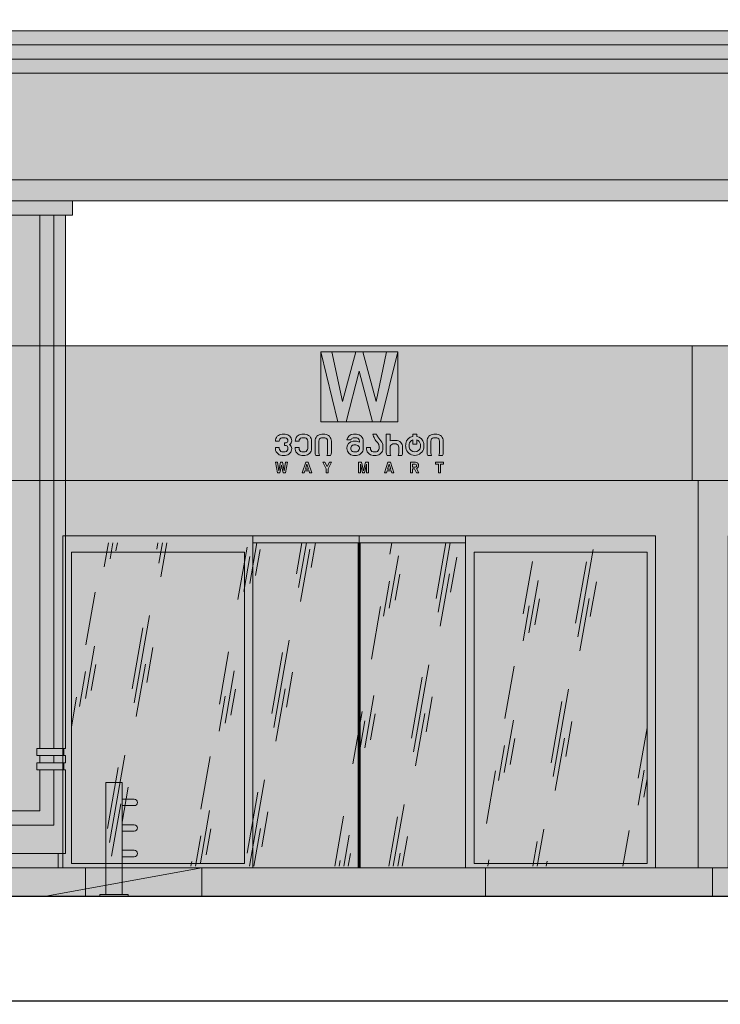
# Model space of a CAD drawing. Header units: feet. Extents: x 1537802 to 2072561, y 4461723 to 4732600.
# Tile 109 of 113: x 1972209 to 1977151, y 4633071 to 4640012. Entities that reach past the tile are written whole.
import ezdxf

# ---------------------------------------------------------------- set-up
doc = ezdxf.new("R2010")
doc.units = ezdxf.units.FT
doc.header["$MEASUREMENT"] = 0
doc.header["$PDMODE"] = 98
doc.header["$PDSIZE"] = 0.3
doc.layers.add('ZOMEBI', color=20, linetype='Continuous')
doc.dimstyles.new('ZO M100 Ark', dxfattribs={"dimscale": 8, "dimtxt": 8, "dimasz": 3, "dimexe": 0.5, "dimexo": 0, "dimgap": 2, "dimtad": 1, "dimtoh": 1, "dimdec": 0, "dimlfac": 10, "dimzin": 9, "dimtxsty": 'Standard', "dimblk": 'OBLIQUE', "dimcen": 2.5085, "dimdle": 0.5, "dimclrd": 20, "dimclre": 20, "dimclrt": 20, "dimadec": 0, "dimazin": 0, "dimtfac": 1, "dimtdec": 0, "dimtofl": 0, "dimtmove": 0, "dimatfit": 3, "dimfxl": 1, "dimarcsym": 0})

# ---------------------------------------------------------------- blocks, each defined once
blk = doc.blocks.new('ewrewrwerwrwerw')
at = {"lineweight": 30, "true_color": 0xfafafa}
h = blk.add_hatch(color=7, dxfattribs=at)
h.paths.add_polyline_path([(-643.7, 5900), (26710, 5900), (26710, 5150), (26610, 5150), (26610, 5800), (-643.7, 5800)], flags=17)
edge = h.paths.add_edge_path()
edge.add_line((-643.7, 6000), (27110, 6000))
edge.add_line((27110, 6000), (27210, 6000))
edge.add_line((27210, 6000), (27210, 6050))
edge.add_arc((27160, 6050), 50, 0, 90)
edge.add_line((27160, 6100), (-643.7, 6100))
edge.add_line((-643.7, 6100), (-643.7, 6000))
edge = h.paths.add_edge_path()
edge.add_line((27110, 6000), (-643.7, 6000))
edge.add_line((-643.7, 6000), (-643.7, 5050))
edge.add_line((-643.7, 5050), (27110, 5050))
edge.add_arc((29086.6, 5525), 2032.9, 166.48732, 193.51268, ccw=False)
h.paths.add_polyline_path([(-2263.7, 6178), (-643.7, 6178), (-643.7, 5050), (-2263.7, 5050)])
edge = h.paths.add_edge_path()
edge.add_arc((-2850.1, 6050), 50, 90, 143.69131, ccw=False)
edge.add_line((-2850.1, 6100), (-2518, 6100))
edge.add_line((-2518, 6100), (-2518, 6178))
edge.add_line((-2518, 6178), (-2740.8, 6178))
edge.add_arc((-2740.1, 6013.9), 164.1, 90.26145, 156.39695)
edge = h.paths.add_edge_path()
edge.add_line((-2900.1, 6000), (-2900.1, 5049.5))
edge.add_line((-2900.1, 5049.5), (-2800.1, 5049.5))
edge.add_arc((-4778.6, 5524.8), 2034.8, 346.49372, 373.50628)
edge.add_line((-2800.1, 6000), (-2900.1, 6000))
edge = h.paths.add_edge_path()
edge.add_line((-2263.7, 5050), (-2263.7, 6000))
edge.add_line((-2263.7, 6000), (-2800, 6000))
edge.add_arc((-4776.6, 5525), 2032.9, -13.51268, 13.51268, ccw=False)
edge.add_line((-2800, 5050), (-2263.7, 5050))
edge = h.paths.add_edge_path()
edge.add_line((-2263.7, 6000), (-2263.7, 6100))
edge.add_line((-2263.7, 6100), (-2850, 6100))
edge.add_arc((-2850, 6050), 50, 90, 180)
edge.add_line((-2900, 6050), (-2900, 6000))
edge.add_line((-2900, 6000), (-2263.7, 6000))
edge = h.paths.add_edge_path()
edge.add_arc((27160.1, 6050), 50, 36.30869, 90)
edge.add_line((27160.1, 6100), (26828, 6100))
edge.add_line((26828, 6100), (26828, 6178))
edge.add_line((26828, 6178), (27050.8, 6178))
edge.add_arc((27050.1, 6013.9), 164.1, 23.60305, 89.73855, ccw=False)
edge = h.paths.add_edge_path()
edge.add_line((27210.1, 6000), (27210.1, 5049.5))
edge.add_line((27210.1, 5049.5), (27110.1, 5049.5))
edge.add_arc((29088.6, 5524.8), 2034.8, 166.49372, 193.50628, ccw=False)
edge.add_line((27110.1, 6000), (27210.1, 6000))
at = {"lineweight": 30}
blk.add_hatch(color=253, dxfattribs=at).paths.add_polyline_path([(-643.7, 5900), (26710, 5900), (26710, 5150), (26610, 5150), (26610, 5800), (-643.7, 5800)])
h = blk.add_hatch(color=252)
h.dxf.hatch_style = 1
edge = h.paths.add_edge_path()
edge.add_line((27260, 5050), (-2950, 5050))
edge.add_line((-2950, 5050), (-2950, 5000))
edge.add_arc((-2850, 5000), 100, 180, 270)
edge.add_line((-2850, 4900), (27160, 4900))
edge.add_arc((27160, 5000), 100, 270, 360)
edge.add_line((27260, 5000), (27260, 5050))
h = blk.add_hatch(color=256)
h.dxf.hatch_style = 1
h.paths.add_polyline_path([(7607.1, 4800), (8407.1, 4800), (8407.1, 4900), (7607.1, 4900)])
h.paths.add_polyline_path([(8176.1, 4800), (8276.1, 4800), (8276.1, 1040), (8176.1, 1040)])
h.paths.add_polyline_path([(7657.1, 600), (8176.1, 600), (8176.1, 890), (8276.1, 890), (8276.1, 500), (7657.1, 500)])
h.paths.add_polyline_path([(8176.1, 940), (8276.1, 940), (8276.1, 990), (8176.1, 990)])
at = {"lineweight": 0, "true_color": 0xf7f7f7}
h = blk.add_hatch(color=7, dxfattribs=at)
h.dxf.hatch_style = 1
h.paths.add_polyline_path([(7657.1, 500), (8276.1, 500), (8276.1, 890), (8357.1, 890), (8357.1, 300), (7657.1, 300)])
h.paths.add_polyline_path([(8276.1, 1040), (8357.1, 1040), (8357.1, 4800), (8276.1, 4800)])
h.paths.add_polyline_path([(7657.1, 4800), (8176.1, 4800), (8176.1, 1040), (8157.1, 1040), (8157.1, 990), (8176.1, 990), (8176.1, 940), (8157.1, 940), (8157.1, 890), (8176.1, 890), (8176.1, 600), (7657.1, 600)])
h.paths.add_polyline_path([(8276.1, 940), (8357.1, 940), (8357.1, 990), (8276.1, 990)])
h = blk.add_hatch(color=1)
h.dxf.hatch_style = 1
h.paths.add_polyline_path([(8157.1, 1040), (8347.1, 1040), (8347.1, 990), (8157.1, 990)])
h.paths.add_polyline_path([(8157.1, 940), (8347.1, 940), (8347.1, 890), (8157.1, 890)])
at = {"linetype": 'ByBlock', "lineweight": 40, "ltscale": 0.5}
h = blk.add_hatch(color=252, dxfattribs=at)
h.dxf.hatch_style = 1
h.paths.add_polyline_path([(7707.1, 300), (8307.1, 300), (8307.1, 200), (7707.1, 200)])
h = blk.add_hatch(color=254, dxfattribs=at)
h.dxf.hatch_style = 1
h.paths.add_polyline_path([(4900, 200), (8500, 200), (8500, 0), (4900, 0)])
at = {"lineweight": 13, "ltscale": 0.5}
for points in [[(-643.7, 6000), (27110, 6000), (27210, 6000), (27210, 6050, 0.414214), (27160, 6100), (-643.7, 6100)], [(27110, 6000), (-643.7, 6000), (-643.7, 5050), (27110, 5050, -0.11847)], [(27260, 5050), (-2950, 5050), (-2950, 5000, 0.414214), (-2850, 4900), (27160, 4900, 0.414214), (27260, 5000)]]:
    blk.add_lwpolyline(points, format="xyb", close=True, dxfattribs=at)
blk.add_lwpolyline([(-643.7, 5900), (26710, 5900), (26710, 5150), (26610, 5150), (26610, 5800), (-643.7, 5800)], close=True, dxfattribs=at)
at = {"linetype": 'ByBlock', "lineweight": 9, "ltscale": 0.5}
for points in [[(7607.1, 4800), (8407.1, 4800), (8407.1, 4900), (7607.1, 4900)], [(7657.1, 4800), (8176.1, 4800), (8176.1, 1040), (8157.1, 1040), (8157.1, 990), (8176.1, 990), (8176.1, 940), (8157.1, 940), (8157.1, 890), (8176.1, 890), (8176.1, 600), (7657.1, 600)], [(8176.1, 4800), (8276.1, 4800), (8276.1, 1040), (8176.1, 1040)], [(8276.1, 1040), (8357.1, 1040), (8357.1, 4800), (8276.1, 4800)], [(8157.1, 1040), (8347.1, 1040), (8347.1, 990), (8157.1, 990)], [(8176.1, 940), (8276.1, 940), (8276.1, 990), (8176.1, 990)], [(8276.1, 940), (8357.1, 940), (8357.1, 990), (8276.1, 990)], [(8157.1, 940), (8347.1, 940), (8347.1, 890), (8157.1, 890)], [(7657.1, 500), (8276.1, 500), (8276.1, 890), (8357.1, 890), (8357.1, 300), (7657.1, 300)], [(7657.1, 600), (8176.1, 600), (8176.1, 890), (8276.1, 890), (8276.1, 500), (7657.1, 500)], [(7707.1, 300), (8307.1, 300), (8307.1, 200), (7707.1, 200)], [(4900, 200), (8500, 200), (8500, 0), (4900, 0)]]:
    blk.add_lwpolyline(points, close=True, dxfattribs=at)
blk = doc.blocks.new('_Dot')
at = {"color": 0, "linetype": 'ByBlock', "lineweight": -2}
blk.add_line((-0.5, 0), (-1, 0), dxfattribs=at)
at = {"color": 0, "linetype": 'ByBlock', "lineweight": 40, "const_width": 0.5}
blk.add_lwpolyline([(-0.25, 0, 1), (0.25, 0, 1)], format="xyb", close=True, dxfattribs=at)
blk = doc.blocks.new('*D5854')
at = {"layer": 'Defpoints', "color": 0, "lineweight": 30, "transparency": 16777216}
for p in [(1964174.4, 4633432), (2009841.6, 4633432), (2009841.6, 4633095.2)]:
    blk.add_point(p, dxfattribs=at)
at = {"layer": 'ZOMEBI', "color": 5, "lineweight": -2, "transparency": 16777216}
for p, q in [((1964174.4, 4633432), (1964174.4, 4633075.2)), ((2009841.6, 4633432), (2009841.6, 4633075.2)), ((1964222.4, 4633095.2), (2009793.6, 4633095.2))]:
    blk.add_line(p, q, dxfattribs=at)
at = {"layer": 'ZOMEBI', "color": 5, "lineweight": -2, "transparency": 16777216, "xscale": 48, "yscale": 48, "zscale": 48, "rotation": 180}
blk.add_blockref('_Dot', (1964174.4, 4633095.2), dxfattribs=at)
at = {"layer": 'ZOMEBI', "color": 5, "lineweight": -2, "transparency": 16777216, "xscale": 48, "yscale": 48, "zscale": 48}
blk.add_blockref('_Dot', (2009841.6, 4633095.2), dxfattribs=at)
at = {"layer": 'ZOMEBI', "color": 5, "lineweight": 5, "transparency": 16777216, "insert": (1987008, 4633196.5), "char_height": 160, "attachment_point": 5}
blk.add_mtext('45667', dxfattribs=at)
blk = doc.blocks.new('A$C339570DD')
at = {"linetype": 'Continuous', "lineweight": 50}
h = blk.add_hatch(color=255, dxfattribs=at)
h.dxf.hatch_style = 1
h.paths.add_polyline_path([(-348.5, 530), (-410.1, 530), (-522.8, 109.1), (-612.5, 530), (-706.3, 530), (-561.4, -64.3), (-491, -64.3), (-379.3, 367.1), (-267.6, -64.3), (-197.2, -64.3), (-52.3, 530), (-146.2, 530), (-235.8, 109.1)])
at = {"linetype": 'Continuous', "lineweight": 50, "true_color": 0xdc0445}
h = blk.add_hatch(color=242, dxfattribs=at)
h.dxf.hatch_style = 1
h.paths.add_polyline_path([(-146.2, 530), (-348.5, 530), (-235.8, 109.1)])
h.paths.add_polyline_path([(-410.1, 530), (-612.5, 530), (-522.8, 109.1)])
h.paths.add_polyline_path([(-706.3, 530), (-706.3, -64.3), (-561.4, -64.3)])
h.paths.add_polyline_path([(-379.3, 367.1), (-491, -64.3), (-267.6, -64.3)])
h.paths.add_polyline_path([(-52.3, 530), (-197.2, -64.3), (-52.3, -64.3)])
at = {"linetype": 'Continuous', "lineweight": 50}
h = blk.add_hatch(color=256, dxfattribs=at)
h.dxf.hatch_style = 1
h.paths.add_polyline_path([(-991.3, -409.9), (-1007.8, -409.9), (-1020.3, -483.2), (-1034.6, -409.9), (-1050, -409.9), (-1064.3, -483.2), (-1076.7, -409.9), (-1093.2, -409.9), (-1075.6, -500), (-1056.1, -500), (-1042.3, -434), (-1028.5, -500), (-1009, -500)])
h.paths.add_polyline_path([(-814.7, -409.9), (-835.6, -409.9), (-865.7, -500), (-847.9, -500), (-842.8, -483.2), (-807.5, -483.2), (-802.4, -500), (-784.7, -500)])
h.paths.add_polyline_path([(-825.2, -425.2), (-812.2, -467.9), (-838.1, -467.9)], flags=16)
h.paths.add_polyline_path([(-615, -409.9), (-633.6, -409.9), (-653.1, -446.7), (-672.6, -409.9), (-691.1, -409.9), (-660.4, -464.7), (-660.4, -500), (-645.7, -500), (-645.7, -464.7)])
h.paths.add_polyline_path([(-299.9, -409.9), (-325.7, -409.9), (-342.6, -483.2), (-359.5, -409.9), (-385.3, -409.9), (-385.3, -500), (-368.5, -500), (-368.5, -425.2), (-350.7, -500), (-334.5, -500), (-316.7, -425.2), (-316.7, -500), (-299.9, -500)])
h.paths.add_polyline_path([(-114.3, -409.9), (-135.2, -409.9), (-165.2, -500), (-147.5, -500), (-142.4, -483.2), (-107.1, -483.2), (-102, -500), (-84.2, -500)])
h.paths.add_polyline_path([(-137.7, -467.9), (-124.7, -425.2), (-111.8, -467.9)], flags=16)
h.paths.add_polyline_path([(107.3, -463.5, 0.27375), (124.1, -446.7, 0.126158), (124.1, -428.5, 0.342471), (100.1, -409.9), (57.2, -409.9), (57.2, -500), (74, -500), (74, -465.2), (90.3, -465.2), (108.3, -500), (127.9, -500)])
h.paths.add_polyline_path([(74, -452.5), (74, -425.2), (96, -425.2, -1), (96, -452.5)], flags=16)
h.paths.add_polyline_path([(338, -409.9), (270.3, -409.9), (270.3, -425.2), (295.3, -425.2), (295.3, -500), (312.9, -500), (312.9, -425.2), (338, -425.2)])
h.paths.add_polyline_path([(-67, -222.9), (-92.3, -222.9, 0.110916), (-116.5, -228.3), (-116.5, -170.8), (-148.9, -170.8), (-148.9, -326.9, 0.134848), (-142.3, -350.8), (-110.9, -350.8, -0.128284), (-116.5, -332.4), (-116.5, -281, -0.361411), (-94, -253.6, -0.059055), (-65.2, -253.6, -0.357548), (-42.7, -280.6), (-42.7, -332.4, -0.128284), (-48.3, -350.8), (-16.9, -350.8, 0.135947), (-10.3, -326.7), (-10.3, -281.8, 0.425909)])
h.paths.add_polyline_path([(253, -201.5, -0.059055), (281.8, -201.5, -0.357548), (304.3, -228.6), (304.3, -332.4, -0.128284), (298.7, -350.8), (330.1, -350.8, 0.135947), (336.7, -326.7), (336.7, -229.7, 0.425909), (280, -170.8), (254.7, -170.8, 0.425868), (198.1, -229.7), (198.1, -326.9, 0.134848), (204.7, -350.8), (236, -350.8, -0.128284), (230.5, -332.4), (230.5, -229, -0.361411)])
h.paths.add_polyline_path([(-346.5, -229.7, 0.425909), (-403.1, -170.8), (-428.4, -170.8, 0.361157), (-484.1, -217.1), (-450.1, -217.1, -0.242364), (-430.1, -201.5, -0.062872), (-401.4, -201.5, -0.361411), (-378.9, -229), (-378.9, -238.4, 0.122325), (-430.6, -230.1, 0.934391), (-428.4, -350.8), (-403.1, -350.8, 0.425868), (-346.5, -291.9)])
h.paths.add_polyline_path([(-378.9, -287.8), (-378.9, -292.6, -0.361407), (-401.4, -320.1, -0.095529), (-430, -320.1, -0.306555), (-452, -298.1, -0.151771), (-449.8, -277.9, -0.221547), (-432.8, -263, -0.144334), (-400, -263, -0.30846)], flags=16)
h.paths.add_polyline_path([(-285, -292.6), (-285.1, -284.4), (-317.5, -284.4, 0.456845), (-260.9, -350.8), (-235.6, -350.8, 0.425868), (-179, -291.9), (-179, -265.3, 0.172425), (-188.5, -238.6, -0.031147), (-220.5, -193.8, -0.02154), (-228.7, -179.2, -0.080248), (-231.4, -170.8), (-263.5, -170.8, 0.056168), (-249.4, -206.9, 0.068007), (-222.1, -245, -0.191501), (-211.3, -272.1), (-211.3, -292.6, -0.361407), (-233.9, -320.1, -0.068793), (-262.5, -320.1, -0.362389)])
h.paths.add_polyline_path([(109.8, -190), (109.8, -170.8), (77.4, -170.8), (77.4, -190, 0.324194), (17.2, -250.2, 0.082287), (17.2, -286.9, 0.367151), (93.6, -350.8, 0.367151), (170.1, -286.9, 0.082287), (170.1, -250.2, 0.324194)])
h.paths.add_polyline_path([(77.4, -219.9), (77.4, -256.7), (109.8, -256.7), (109.8, -219.9, -0.294903), (141.2, -254.9, -0.082214), (141.2, -282, -0.367928), (93.6, -321.5, -0.367928), (46, -282, -0.082214), (46, -254.9, -0.294903)], flags=16)
h.paths.add_polyline_path([(-1011.7, -170.8), (-1037, -170.8, 0.425868), (-1093.6, -229.7), (-1061.3, -229.7, -0.37096), (-1038.7, -201.5, -0.066694), (-1010, -201.5, -0.361411), (-987.5, -229, -0.371103), (-1002.4, -245), (-1017.1, -245), (-1017.1, -267.7), (-1002.1, -267.7, -0.323218), (-987.5, -283), (-987.5, -292.6, -0.361407), (-1010, -320.1, -0.068793), (-1038.6, -320.1, -0.362389), (-1061.1, -292.6), (-1061.3, -284.4), (-1093.6, -284.4, 0.461656), (-1036.1, -350.8), (-1011.7, -350.8, 0.423969), (-954.9, -291.9, 0.261702), (-972.2, -260.8, -0.562323), (-972.2, -258.1, 0.261879), (-955, -227.5, 0.414234)])
h.paths.add_polyline_path([(-843, -170.8), (-868.3, -170.8, 0.425868), (-924.9, -229.7), (-892.5, -229.7, -0.37096), (-870, -201.5, -0.062872), (-841.3, -201.5, -0.357548), (-818.8, -228.6), (-818.8, -292.6, -0.361407), (-841.3, -320.1, -0.068793), (-869.9, -320.1, -0.362389), (-892.4, -292.6), (-892.5, -284.4), (-924.9, -284.4, 0.461656), (-867.4, -350.8), (-843, -350.8, 0.425868), (-786.4, -291.9), (-786.4, -229.7, 0.425909)])
h.paths.add_polyline_path([(-674.1, -170.8), (-699.4, -170.8, 0.425868), (-756, -229.7), (-756, -326.9, 0.134848), (-749.4, -350.8), (-718.1, -350.8, -0.128284), (-723.6, -332.4), (-723.6, -229, -0.361411), (-701.1, -201.5, -0.059055), (-672.3, -201.5, -0.357548), (-649.8, -228.6), (-649.8, -332.4, -0.128284), (-655.4, -350.8), (-624.1, -350.8, 0.135947), (-617.4, -326.7), (-617.4, -229.7, 0.425909)])
at = {"color": 0, "linetype": 'Continuous', "lineweight": 0}
for p, q in [((-706.3, 530), (-561.4, -64.3)), ((-706.3, -64.3), (-706.3, 530)), ((-612.5, 530), (-410.1, 530)), ((-522.8, 109.1), (-612.5, 530)), ((-410.1, 530), (-522.8, 109.1)), ((-348.5, 530), (-146.2, 530)), ((-235.8, 109.1), (-348.5, 530)), ((-146.2, 530), (-235.8, 109.1)), ((-197.2, -64.3), (-52.3, 530)), ((-52.3, 530), (-52.3, -64.3)), ((-491, -64.3), (-379.3, 367.1)), ((-379.3, 367.1), (-267.6, -64.3)), ((-561.4, -64.3), (-706.3, -64.3)), ((-267.6, -64.3), (-491, -64.3)), ((-52.3, -64.3), (-197.2, -64.3)), ((-1093.6, -229.7), (-1061.3, -229.7)), ((-1011.7, -170.8), (-1037, -170.8)), ((-1002.4, -245), (-1017.1, -245)), ((-1017.1, -245), (-1017.1, -267.7)), ((-924.9, -229.7), (-892.5, -229.7)), ((-843, -170.8), (-868.3, -170.8)), ((-818.8, -229), (-818.8, -292.6)), ((-786.4, -291.9), (-786.4, -229.7)), ((-756, -229.7), (-756, -326.9)), ((-723.6, -332.4), (-723.6, -229)), ((-674.1, -170.8), (-699.4, -170.8)), ((-649.8, -229), (-649.8, -332.4)), ((-617.4, -326.9), (-617.4, -229.7)), ((-484.1, -217.1), (-450.1, -217.1)), ((-403.1, -170.8), (-428.4, -170.8)), ((-378.9, -229), (-378.9, -238.4)), ((-346.5, -291.9), (-346.5, -229.7)), ((-231.4, -170.8), (-263.5, -170.8)), ((-116.5, -170.8), (-148.9, -170.8)), ((-148.9, -170.8), (-148.9, -326.9)), ((-116.5, -228.3), (-116.5, -170.8)), ((-66.9, -222.9), (-92.3, -222.9)), ((109.8, -170.8), (77.4, -170.8)), ((77.4, -170.8), (77.4, -190)), ((77.4, -219.9), (77.4, -256.7)), ((109.8, -190), (109.8, -170.8)), ((109.8, -256.7), (109.8, -219.9)), ((198.1, -229.7), (198.1, -326.9)), ((230.5, -332.4), (230.5, -229)), ((280, -170.8), (254.7, -170.8)), ((304.3, -229), (304.3, -332.4)), ((336.7, -326.9), (336.7, -229.7)), ((-1061.3, -284.4), (-1093.6, -284.4)), ((-1061.1, -292.6), (-1061.3, -284.4)), ((-1017.1, -267.7), (-1002.1, -267.7)), ((-987.5, -283), (-987.5, -292.6)), ((-892.5, -284.4), (-924.9, -284.4)), ((-892.4, -292.6), (-892.5, -284.4)), ((-378.9, -287.8), (-378.9, -292.6)), ((-285.1, -284.4), (-317.5, -284.4)), ((-285, -292.6), (-285.1, -284.4)), ((-211.3, -272.1), (-211.3, -292.6)), ((-179, -291.9), (-179, -265.3)), ((-116.5, -332.4), (-116.5, -281)), ((-42.7, -281), (-42.7, -332.4)), ((-10.3, -326.9), (-10.3, -281.8)), ((77.4, -256.7), (109.8, -256.7)), ((-1076.7, -409.9), (-1093.2, -409.9)), ((-1093.2, -409.9), (-1075.6, -500)), ((-1064.3, -483.2), (-1076.7, -409.9)), ((-1050, -409.9), (-1064.3, -483.2)), ((-1034.6, -409.9), (-1050, -409.9)), ((-1037, -350.8), (-1011.7, -350.8)), ((-1020.3, -483.2), (-1034.6, -409.9)), ((-1007.8, -409.9), (-1020.3, -483.2)), ((-1009, -500), (-991.3, -409.9)), ((-991.3, -409.9), (-1007.8, -409.9)), ((-868.3, -350.8), (-843, -350.8)), ((-835.6, -409.9), (-865.7, -500)), ((-814.7, -409.9), (-835.6, -409.9)), ((-784.7, -500), (-814.7, -409.9)), ((-749.4, -350.8), (-718.1, -350.8)), ((-672.6, -409.9), (-691.1, -409.9)), ((-691.1, -409.9), (-660.4, -464.7)), ((-653.1, -446.7), (-672.6, -409.9)), ((-655.4, -350.8), (-624.1, -350.8)), ((-633.6, -409.9), (-653.1, -446.7)), ((-645.7, -464.7), (-615, -409.9)), ((-615, -409.9), (-633.6, -409.9)), ((-428.4, -350.8), (-403.1, -350.8)), ((-359.5, -409.9), (-385.3, -409.9)), ((-385.3, -409.9), (-385.3, -500)), ((-342.6, -483.2), (-359.5, -409.9)), ((-325.7, -409.9), (-342.6, -483.2)), ((-299.9, -409.9), (-325.7, -409.9)), ((-299.9, -500), (-299.9, -409.9)), ((-260.9, -350.8), (-235.6, -350.8)), ((-135.2, -409.9), (-165.2, -500)), ((-142.3, -350.8), (-110.9, -350.8)), ((-114.3, -409.9), (-135.2, -409.9)), ((-84.2, -500), (-114.3, -409.9)), ((-48.3, -350.8), (-16.9, -350.8)), ((57.2, -409.9), (57.2, -500)), ((100.1, -409.9), (57.2, -409.9)), ((204.7, -350.8), (236, -350.8)), ((338, -409.9), (270.3, -409.9)), ((270.3, -409.9), (270.3, -425.2)), ((298.7, -350.8), (330.1, -350.8)), ((338, -425.2), (338, -409.9)), ((-1075.6, -500), (-1056.1, -500)), ((-1056.1, -500), (-1042.3, -434)), ((-1042.3, -434), (-1028.5, -500)), ((-1028.5, -500), (-1009, -500)), ((-865.7, -500), (-847.9, -500)), ((-847.9, -500), (-842.8, -483.2)), ((-842.8, -483.2), (-807.5, -483.2)), ((-838.1, -467.9), (-825.2, -425.2)), ((-812.2, -467.9), (-838.1, -467.9)), ((-825.2, -425.2), (-812.2, -467.9)), ((-807.5, -483.2), (-802.4, -500)), ((-802.4, -500), (-784.7, -500)), ((-660.4, -464.7), (-660.4, -500)), ((-660.4, -500), (-645.7, -500)), ((-645.7, -500), (-645.7, -464.7)), ((-385.3, -500), (-368.5, -500)), ((-368.5, -500), (-368.5, -425.2)), ((-368.5, -425.2), (-350.7, -500)), ((-350.7, -500), (-334.5, -500)), ((-334.5, -500), (-316.7, -425.2)), ((-316.7, -425.2), (-316.7, -500)), ((-316.7, -500), (-299.9, -500)), ((-165.2, -500), (-147.5, -500)), ((-147.5, -500), (-142.4, -483.2)), ((-142.4, -483.2), (-107.1, -483.2)), ((-137.7, -467.9), (-124.7, -425.2)), ((-111.8, -467.9), (-137.7, -467.9)), ((-124.7, -425.2), (-111.8, -467.9)), ((-107.1, -483.2), (-102, -500)), ((-102, -500), (-84.2, -500)), ((57.2, -500), (74, -500)), ((74, -452.5), (74, -425.2)), ((74, -425.2), (96, -425.2)), ((96, -452.5), (74, -452.5)), ((74, -500), (74, -465.2)), ((74, -465.2), (90.3, -465.2)), ((90.3, -465.2), (108.3, -500)), ((127.9, -500), (107.3, -463.5)), ((108.3, -500), (127.9, -500)), ((270.3, -425.2), (295.3, -425.2)), ((295.3, -425.2), (295.3, -500)), ((295.3, -500), (312.9, -500)), ((312.9, -500), (312.9, -425.2)), ((312.9, -425.2), (338, -425.2))]:
    blk.add_line(p, q, dxfattribs=at)
blk.add_lwpolyline([(-706.3, 530), (-612.5, 530), (-522.8, 109.1), (-410.1, 530), (-348.5, 530), (-235.8, 109.1), (-146.2, 530), (-52.3, 530), (-197.2, -64.3), (-267.6, -64.3), (-379.3, 367.1), (-491, -64.3), (-561.4, -64.3)], close=True, dxfattribs=at)
for centre, radius, start, end in [((-1037, -227.5), 56.7, 90.00406, 182.2744), ((-1011.7, -227.5), 56.7, 360, 89.99594), ((-990.8, -227.5), 35.8, 301.29987, 0), ((-868.3, -227.5), 56.7, 90.00406, 182.2744), ((-843, -227.5), 56.7, 357.7256, 89.99594), ((-699.4, -227.5), 56.7, 90.00406, 182.2744), ((-674.1, -227.5), 56.7, 357.7256, 89.99594), ((-425.4, -290.4), 60.5, 94.48692, 267.14022), ((-428.4, -227.5), 56.7, 90.00406, 169.43421), ((-421.5, -338.3), 108.5, 66.92059, 94.5807), ((-403.1, -227.5), 56.7, 357.7256, 89.99594), ((-96.5, -126.3), 172.9, 194.94244, 207.80165), ((-96.5, -126.3), 172.9, 207.80165, 223.36369), ((-221.4, -265.3), 42.4, 360, 39.13223), ((-92.3, -279.5), 56.7, 90.00406, 115.32068), ((-66.9, -279.5), 56.7, 357.7256, 89.99594), ((127.9, -268.6), 112.2, 170.59182, 189.40818), ((88.8, -261.7), 72.6, 99.0413, 170.89086), ((98.4, -261.7), 72.6, 9.10914, 80.9587), ((59.3, -268.6), 112.2, 350.59182, 9.40818), ((254.7, -227.5), 56.7, 90.00406, 182.2744), ((280, -227.5), 56.7, 357.7256, 89.99594), ((-1036.6, -293.1), 57.7, 171.33253, 269.5447), ((-1011.8, -293.9), 56.9, 270.11113, 2.01281), ((-991.2, -291.7), 36.3, 359.79178, 58.45377), ((-867.9, -293.1), 57.7, 171.33253, 269.5447), ((-843, -294.1), 56.7, 270.00406, 2.2744), ((-709.3, -326.8), 46.7, 180.12369, 210.84323), ((-664.2, -326.8), 46.7, 329.15677, 359.87631), ((-403.1, -294.1), 56.7, 270.00406, 2.2744), ((-260.4, -293.1), 57.7, 171.33253, 269.5447), ((-235.6, -294.1), 56.7, 270.00406, 2.2744), ((-102.2, -326.8), 46.7, 180.12369, 210.84323), ((-57.1, -326.8), 46.7, 329.15677, 359.87631), ((93, -273.8), 77, 189.80028, 270.44331), ((94.2, -273.8), 77, 269.55669, 350.19972), ((244.8, -326.8), 46.7, 180.12369, 210.84323), ((289.9, -326.8), 46.7, 329.15677, 359.87631), ((100.1, -434.7), 24.8, 14.3807, 90), ((101.4, -440.9), 23.4, 284.3807, 345.6193), ((88.7, -437.6), 36.6, 345.6193, 14.3807)]:
    blk.add_arc(centre, radius, start, end, dxfattribs=at)
at = {"color": 0, "linetype": 'Continuous', "lineweight": 0, "extrusion": (0, 0, -1)}
for centre, radius, start, end in [((1033.6, -228.7), 27.7, 357.85866, 79.27001), ((1024.4, -308.8), 108.3, 82.36873, 97.63127), ((1015.2, -228.8), 27.8, 100.91039, 180.39198), ((1004.2, -228.3), 16.8, 182.31505, 263.75516), ((864.9, -228.7), 27.7, 357.85866, 79.27001), ((855.7, -315.4), 114.8, 82.80488, 97.19512), ((846.5, -228.8), 27.8, 100.91039, 180.39198), ((695.8, -228.8), 27.8, 359.60802, 79.08961), ((686.7, -322.8), 122.2, 83.24062, 96.75938), ((677.6, -228.8), 27.8, 100.91039, 180.39198), ((425, -228.7), 27.7, 24.77513, 79.27001), ((415.8, -315.4), 114.8, 82.80488, 97.19512), ((406.6, -228.8), 27.8, 100.91039, 180.39198), ((204.2, -166.7), 27.6, 332.93952, 351.29162), ((55.3, -90.6), 194.8, 328.00373, 332.93952), ((250.9, -272.1), 39.6, 136.63631, 180), ((-154.5, 40.5), 442.1, 320.86777, 328.00373), ((-88.8, -261.7), 43.3, 9.01359, 74.73739), ((-98.4, -261.7), 43.3, 105.26261, 170.98641), ((-258.3, -228.8), 27.8, 359.60802, 79.08961), ((-267.4, -322.8), 122.2, 83.24062, 96.75938), ((-276.5, -228.8), 27.8, 100.91039, 180.39198), ((1033.4, -292.9), 27.7, 280.81415, 0.49394), ((1024.3, -216.6), 104.4, 262.1293, 277.8707), ((1015.2, -292.8), 27.8, 179.60557, 259.08634), ((1005.4, -285.4), 18.1, 100.49319, 172.14027), ((971.4, -259.4), 1.58, 301.29987, 58.70013), ((864.7, -292.9), 27.7, 280.81415, 0.49394), ((855.6, -216.6), 104.4, 262.1293, 277.8707), ((846.5, -292.8), 27.8, 179.60557, 259.08634), ((685.7, -330.9), 38, 328.52915, 357.77001), ((687.8, -330.9), 38, 182.22999, 211.47085), ((418.4, -291.6), 34.2, 349.08634, 23.60618), ((424.7, -292.8), 27.8, 280.91366, 349.08634), ((425.2, -288.7), 26.8, 23.60618, 73.57394), ((416.4, -318.6), 58, 73.57394, 106.42606), ((415.7, -245.9), 75.5, 259.08634, 280.91366), ((406.6, -292.8), 27.8, 179.60557, 259.08634), ((407.6, -290.9), 28.9, 105.23786, 173.80947), ((257.3, -292.9), 27.7, 280.81415, 0.49394), ((248.2, -216.6), 104.4, 262.1293, 277.8707), ((239.1, -292.8), 27.8, 179.60557, 259.08634), ((88.7, -280.8), 27.8, 359.60802, 79.08961), ((78.5, -330.9), 38, 328.52915, 357.77001), ((79.6, -374.9), 122.2, 83.24062, 96.75938), ((70.5, -280.8), 27.8, 100.91039, 180.39198), ((80.7, -330.9), 38, 182.22999, 211.47085), ((-127.9, -268.6), 83, 350.66396, 9.4637), ((-93, -273.8), 47.7, 269.28496, 350.08485), ((-94.2, -273.8), 47.7, 189.91515, 270.71504), ((-59.3, -268.6), 83, 170.5363, 189.33604), ((-268.5, -330.9), 38, 328.52915, 357.77001), ((-266.3, -330.9), 38, 182.22999, 211.47085), ((-96, -438.9), 13.6, 90, 270)]:
    blk.add_arc(centre, radius, start, end, dxfattribs=at)
blk = doc.blocks.new('gggggggggggggggggggggggg')
at = {"lineweight": 30}
h = blk.add_hatch(color=2, dxfattribs=at)
h.dxf.hatch_style = 1
h.set_gradient(color1=(91, 91, 91), tint=1, name='CYLINDER')
h.paths.add_polyline_path([(57.5, -790), (57.5, 0), (-57.5, 0), (-57.5, -790)])
h = blk.add_hatch(color=2, dxfattribs=at)
h.dxf.hatch_style = 1
h.set_gradient(color1=(91, 91, 91), rotation=90, tint=1, name='CYLINDER')
edge = h.paths.add_edge_path()
edge.add_line((142.5, -117.5), (57.5, -117.5))
edge.add_line((57.5, -117.5), (57.5, -162.5))
edge.add_line((57.5, -162.5), (142.5, -162.5))
edge.add_arc((142.5, -140), 22.5, 270, 450)
h = blk.add_hatch(color=2, dxfattribs=at)
h.dxf.hatch_style = 1
h.set_gradient(color1=(91, 91, 91), rotation=90, tint=1, name='CYLINDER')
edge = h.paths.add_edge_path()
edge.add_line((142.5, -297.5), (57.5, -297.5))
edge.add_line((57.5, -297.5), (57.5, -342.5))
edge.add_line((57.5, -342.5), (142.5, -342.5))
edge.add_arc((142.5, -320), 22.5, 270, 450)
h = blk.add_hatch(color=2, dxfattribs=at)
h.dxf.hatch_style = 1
h.set_gradient(color1=(91, 91, 91), rotation=90, tint=1, name='CYLINDER')
edge = h.paths.add_edge_path()
edge.add_line((142.5, -477.5), (57.5, -477.5))
edge.add_line((57.5, -477.5), (57.5, -522.5))
edge.add_line((57.5, -522.5), (142.5, -522.5))
edge.add_arc((142.5, -500), 22.5, 270, 450)
h = blk.add_hatch(color=252, dxfattribs=at)
h.dxf.hatch_style = 1
h.paths.add_polyline_path([(100, -790), (-100, -790), (-100, -800), (100, -800)])
at = {"lineweight": 5}
blk.add_lwpolyline([(57.5, -790), (57.5, 0), (-57.5, 0), (-57.5, -790)], close=True, dxfattribs=at)
for points in [[(142.5, -117.5), (57.5, -117.5), (57.5, -162.5), (142.5, -162.5, 1)], [(142.5, -297.5), (57.5, -297.5), (57.5, -342.5), (142.5, -342.5, 1)], [(142.5, -477.5), (57.5, -477.5), (57.5, -522.5), (142.5, -522.5, 1)]]:
    blk.add_lwpolyline(points, format="xyb", close=True, dxfattribs=at)
at = {"linetype": 'ByBlock', "lineweight": 13, "ltscale": 0.5}
blk.add_lwpolyline([(100, -790), (-100, -790), (-100, -800), (100, -800)], close=True, dxfattribs=at)

msp = doc.modelspace()

# ---------------------------------------------------------------- hatches: boundary and pattern name
at = {"lineweight": 0, "true_color": 0xf7f7f7}
h = msp.add_hatch(color=7, dxfattribs=at)
h.dxf.hatch_style = 1
h.paths.add_polyline_path([(1998011.7, 4636584.3), (1997780.7, 4636584.3), (1997541.7, 4636584.3), (1997541.7, 4636564.3), (1998011.7, 4636564.3)])
h.paths.add_polyline_path([(1993521.7, 4636584.3), (1993259.7, 4636584.3), (1993021.7, 4636584.3), (1993021.7, 4636564.3), (1993521.7, 4636564.3)])
h.paths.add_polyline_path([(1989031.7, 4636584.3), (1988748.7, 4636584.3), (1988491.7, 4636584.3), (1988491.7, 4636564.3), (1989031.7, 4636564.3)])
h.paths.add_polyline_path([(1966464.4, 4636764.3), (1966464.4, 4637714.3), (1976953, 4637714.3), (1976953, 4636764.3)])
h.paths.add_polyline_path([(1980814.7, 4637714.3), (1982747.4, 4637714.3), (1982747.4, 4636764.3), (1980814.7, 4636764.3)])
h.paths.add_polyline_path([(1980814.7, 4637714.3), (1979985.9, 4637714.3), (1979985.9, 4636764.3), (1980814.7, 4636764.3)])
h.paths.add_polyline_path([(1979985.9, 4637714.3), (1979256.6, 4637714.3), (1979256.6, 4636764.3), (1979985.9, 4636764.3)])
h.paths.add_polyline_path([(1979256.6, 4637714.3), (1977823.8, 4637714.3), (1977823.8, 4636764.3), (1979256.6, 4636764.3)])
h.paths.add_polyline_path([(1977823.8, 4637714.3), (1976953, 4637714.3), (1976953, 4636764.3), (1977823.8, 4636764.3)])
h.paths.add_polyline_path([(2001971.7, 4637714.3), (1982747.4, 4637714.3), (1982747.4, 4636584.3), (2001971.7, 4636584.3)])
h.paths.add_polyline_path([(1989041.7, 4636564.3), (1988481.7, 4636564.3), (1988481.7, 4633834.3), (1989041.7, 4633834.3)])
h.paths.add_polyline_path([(1993531.7, 4636564.3), (1993011.7, 4636564.3), (1993011.7, 4633834.3), (1993531.7, 4633834.3)])
h.paths.add_polyline_path([(1998021.7, 4636564.3), (1997531.7, 4636564.3), (1997531.7, 4633786.9), (1998021.7, 4633779)])
h.paths.add_polyline_path([(1984481.7, 4636584.3), (1983881.7, 4636584.3), (1983881.7, 4634734.3), (1984481.7, 4634734.3)])
at = {"lineweight": 0, "true_color": 0xe8e8e8}
h = msp.add_hatch(color=254, dxfattribs=at)
h.dxf.hatch_style = 1
h.paths.add_polyline_path([(1982128.9, 4636374.3), (1981987.5, 4636374.3), (1981987.5, 4634034.3), (1982128.9, 4634034.3)], flags=17)
h.paths.add_polyline_path([(1979215.2, 4636764.3), (1977865.2, 4636764.3), (1977865.2, 4636374.3), (1977889, 4636374.3), (1977931.5, 4636374.3), (1979091.8, 4636374.3), (1979134.2, 4636374.3), (1979215.2, 4636374.3)])
h.paths.add_polyline_path([(1966584.4, 4634034.3), (1966584.4, 4636764.3), (1976994.4, 4636764.3), (1976994.4, 4634034.3), (1976694.4, 4634034.3), (1976694.4, 4636374.3), (1972514.4, 4636374.3), (1972514.4, 4634034.3), (1972024.4, 4634034.3), (1972024.4, 4636374.3), (1967764.4, 4636374.3), (1967764.4, 4634034.3)])
h.paths.add_polyline_path([(1980149.3, 4636374.3), (1979215.2, 4636374.3), (1979215.2, 4636764.3), (1980149.3, 4636764.3)])
h.paths.add_polyline_path([(1977865.2, 4636764.3), (1977865.2, 4636374.3), (1977206.6, 4636374.3), (1977206.6, 4634034.3), (1976994.4, 4634034.3), (1976994.4, 4636764.3)])
h.paths.add_polyline_path([(1982143, 4633834.3), (1982143, 4634034.3), (1982128.9, 4634034.3), (1982128.9, 4636374.3), (1980760, 4636374.3), (1980760, 4636764.3), (1982747.4, 4636764.3), (1982747.4, 4636584.3), (1982804.9, 4636584.3), (1982804.9, 4633834.3)])
h.paths.add_polyline_path([(1980050, 4636374.3), (1980149.3, 4636374.3), (1980149.3, 4636764.3), (1980760, 4636764.3), (1980760, 4634734.3), (1980060.6, 4634734.3), (1980060.6, 4634034.3), (1980050, 4634034.3)])
at = {"lineweight": 5}
h = msp.add_hatch(dxfattribs=at)
h.set_pattern_fill('AR-SAND', color=256, scale=80)
h.set_pattern_definition([(37.5, (2000772.62, 4658615.99), (-5.03947, 154.1459), [0, -121.6, 0, -136, 0, -130]), (7.5, (2000772.62, 4658616), (141.5821, 225.7717), [0, -65.6, 0, -109.6, 0, -42]), (327.5, (2000674.22, 4658615.99), (249.13135, 0.45272), [0, -40, 0, -144, 0, -188]), (317.5, (2000674.22, 4658616), (240.4901, 70.214), [0, -20, 0, -94.4, 0, -108])])
h.paths.add_polyline_path([(1982128.9, 4636374.3), (1981987.5, 4636374.3), (1981987.5, 4634034.3), (1982128.9, 4634034.3)], flags=17)
h.paths.add_polyline_path([(1979215.2, 4636764.3), (1977865.2, 4636764.3), (1977865.2, 4636374.3), (1977889, 4636374.3), (1977931.5, 4636374.3), (1979091.8, 4636374.3), (1979134.2, 4636374.3), (1979215.2, 4636374.3)])
h.paths.add_polyline_path([(1966584.4, 4634034.3), (1966584.4, 4636764.3), (1976994.4, 4636764.3), (1976994.4, 4634034.3), (1976694.4, 4634034.3), (1976694.4, 4636374.3), (1972514.4, 4636374.3), (1972514.4, 4634034.3), (1972024.4, 4634034.3), (1972024.4, 4636374.3), (1967764.4, 4636374.3), (1967764.4, 4634034.3)])
h.paths.add_polyline_path([(1980149.3, 4636374.3), (1979215.2, 4636374.3), (1979215.2, 4636764.3), (1980149.3, 4636764.3)])
h.paths.add_polyline_path([(1977865.2, 4636764.3), (1977865.2, 4636374.3), (1977206.6, 4636374.3), (1977206.6, 4634034.3), (1976994.4, 4634034.3), (1976994.4, 4636764.3)])
h.paths.add_polyline_path([(1982143, 4633834.3), (1982143, 4634034.3), (1982128.9, 4634034.3), (1982128.9, 4636374.3), (1980760, 4636374.3), (1980760, 4636764.3), (1982747.4, 4636764.3), (1982747.4, 4636584.3), (1982804.9, 4636584.3), (1982804.9, 4633834.3)])
h.paths.add_polyline_path([(1980050, 4636374.3), (1980149.3, 4636374.3), (1980149.3, 4636764.3), (1980760, 4636764.3), (1980760, 4634734.3), (1980060.6, 4634734.3), (1980060.6, 4634034.3), (1980050, 4634034.3)])
at = {"lineweight": 0, "true_color": 0xf7f7f7}
h = msp.add_hatch(color=7, dxfattribs=at)
h.dxf.hatch_style = 1
h.paths.add_polyline_path([(1975354.4, 4636374.3), (1974604.4, 4636374.3), (1974604.4, 4636324.3), (1975354.4, 4636324.3)])
h.paths.add_polyline_path([(1974604.4, 4636374.3), (1973854.4, 4636374.3), (1973854.4, 4636324.3), (1974604.4, 4636324.3)])
h.paths.add_polyline_path([(1967764.4, 4636374.3), (1972024.4, 4636374.3), (1972024.4, 4634034.3), (1967764.4, 4634034.3)])
h.paths.add_polyline_path([(1969454.4, 4636344.3), (1970354.4, 4636344.3), (1970354.4, 4634064.3), (1969454.4, 4634064.3)], flags=16)
h.paths.add_polyline_path([(1969394.4, 4634064.3), (1967814.2, 4634064.3), (1967814.2, 4636344.3), (1969394.4, 4636344.3)], flags=16)
h.paths.add_polyline_path([(1970414.4, 4636344.3), (1971994.7, 4636344.3), (1971994.7, 4634064.3), (1970414.4, 4634064.3)], flags=16)
h.paths.add_polyline_path([(1972574.2, 4636259.3), (1973794.7, 4636259.3), (1973794.7, 4634064.3), (1972574.2, 4634064.3)], flags=16)
h.paths.add_polyline_path([(1972514.4, 4634034.3), (1973854.4, 4634034.3), (1973854.4, 4636374.3), (1972514.4, 4636374.3)])
h.paths.add_polyline_path([(1975354.4, 4636374.3), (1976694.4, 4636374.3), (1976694.4, 4634034.3), (1975354.4, 4634034.3)])
h.paths.add_polyline_path([(1975414.2, 4636259.3), (1976634.7, 4636259.3), (1976634.7, 4634064.3), (1975414.2, 4634064.3)], flags=16)
h.paths.add_polyline_path([(1977206.6, 4634034.3), (1980050, 4634034.3), (1980050, 4636374.3), (1977206.6, 4636374.3)])
h.paths.add_polyline_path([(1977344.5, 4636344.3), (1977832.7, 4636344.3), (1977832.7, 4634064.3), (1977344.5, 4634064.3)], flags=16)
h.paths.add_polyline_path([(1978011.2, 4634064.3), (1979012, 4634064.3), (1979012, 4636344.3), (1978011.2, 4636344.3)], flags=16)
h.paths.add_polyline_path([(1979190.5, 4636344.3), (1979982.8, 4636344.3), (1979982.8, 4634064.3), (1979190.5, 4634064.3)], flags=16)
h.paths.add_polyline_path([(1984481.7, 4636584.3), (1988481.7, 4636584.3), (1988481.7, 4633834.3), (1984481.7, 4633834.3)])
h.paths.add_polyline_path([(1984546.7, 4636544.3), (1986021.7, 4636544.3), (1986021.7, 4633894.3), (1984546.7, 4633894.3)], flags=16)
h.paths.add_polyline_path([(1986096.7, 4636174.3), (1986866.7, 4636174.3), (1986866.7, 4636544.3), (1986096.7, 4636544.3)], flags=16)
h.paths.add_polyline_path([(1986151.7, 4633949.3), (1986811.7, 4633949.3), (1986811.7, 4636049.3), (1986151.7, 4636049.3)], flags=16)
h.paths.add_polyline_path([(1986941.7, 4633894.3), (1988416.7, 4633894.3), (1988416.7, 4636544.3), (1986941.7, 4636544.3)], flags=16)
h.paths.add_polyline_path([(1980893.8, 4634064.3), (1981241.2, 4634064.3), (1981241.2, 4636344.3), (1980760, 4636344.3), (1980760, 4636374.3), (1981987.5, 4636374.3), (1981987.5, 4634034.3), (1980893.8, 4634034.3)])
h.paths.add_polyline_path([(1981308.6, 4636344.3), (1981920.2, 4636344.3), (1981920.2, 4634064.3), (1981308.6, 4634064.3)], flags=16)
at = {"linetype": 'Continuous', "lineweight": 50}
h = msp.add_hatch(color=5, dxfattribs=at)
h.dxf.hatch_style = 1
h.set_gradient(color1=(112, 219, 255), rotation=45, tint=1, name='HEMISPHERICAL')
h.paths.add_polyline_path([(1969394.4, 4636344.3), (1967814.2, 4636344.3), (1967814.2, 4634064.3), (1969394.4, 4634064.3)])
h.paths.add_polyline_path([(1970354.4, 4636344.3), (1969454.4, 4636344.3), (1969454.4, 4634064.3), (1970354.4, 4634064.3)])
h.paths.add_polyline_path([(1971994.7, 4636344.3), (1970414.4, 4636344.3), (1970414.4, 4634064.3), (1971994.7, 4634064.3)])
h.paths.add_polyline_path([(1973794.7, 4636259.3), (1972574.2, 4636259.3), (1972574.2, 4634064.3), (1973794.7, 4634064.3)])
h.paths.add_polyline_path([(1974597.4, 4636324.3), (1973854.4, 4636324.3), (1973854.4, 4634034.3), (1974597.4, 4634034.3)])
h.paths.add_polyline_path([(1975354.4, 4636324.3), (1974611.4, 4636324.3), (1974611.4, 4634034.3), (1975354.4, 4634034.3)])
h.paths.add_polyline_path([(1976634.7, 4636259.3), (1975414.2, 4636259.3), (1975414.2, 4634064.3), (1976634.7, 4634064.3)])
h.paths.add_polyline_path([(1977832.7, 4636344.3), (1977344.5, 4636344.3), (1977344.5, 4634064.3), (1977832.7, 4634064.3)])
h.paths.add_polyline_path([(1979012, 4636344.3), (1978011.2, 4636344.3), (1978011.2, 4634064.3), (1979012, 4634064.3)])
h.paths.add_polyline_path([(1979982.8, 4636344.3), (1979190.5, 4636344.3), (1979190.5, 4634064.3), (1979982.8, 4634064.3)])
h.paths.add_polyline_path([(1981241.2, 4636344.3), (1980760, 4636344.3), (1980760, 4634734.3), (1980893.8, 4634734.3), (1980893.8, 4634064.3), (1981241.2, 4634064.3)])
h.paths.add_polyline_path([(1981920.2, 4636344.3), (1981308.6, 4636344.3), (1981308.6, 4634064.3), (1981920.2, 4634064.3)])
at = {"lineweight": 5, "true_color": 0x4e5e79}
h = msp.add_hatch(dxfattribs=at)
h.set_pattern_fill('H50', color=157, scale=1000, angle=80, style=0, pattern_type=2)
h.set_pattern_definition([(80, (1983473.7, 4636557.2), (-811.16, 1158.46), [250, -750]), (80, (1983399.4, 4636316.5), (-811.16, 1158.46), [375, -625]), (80, (1983385, 4636414.3), (-811.16, 1158.46), [625, -375]), (80, (1983370.4, 4636512), (-811.16, 1158.46), [437.5, -562.5]), (80, (1983082.6, 4636499.3), (-811.16, 1158.46), [187.5, -812.5]), (80, (1983041, 4636443.1), (-811.16, 1158.46), [375, -625]), (80, (1982999.4, 4636387), (-811.16, 1158.46), [250, -750]), (80, (1983001.1, 4636577.1), (-811.16, 1158.46), [375, -375])])
h.paths.add_polyline_path([(1972574.2, 4636324.3), (1976634.6, 4636324.3), (1976634.9, 4634044.3), (1972574.4, 4634044.3)])
at = {"lineweight": 0, "true_color": 0xf7f7f7}
h = msp.add_hatch(color=7, dxfattribs=at)
h.dxf.hatch_style = 1
h.paths.add_polyline_path([(1973494.4, 4634034.3), (1972394.4, 4633834.3), (1966464.4, 4633834.3), (1966464.4, 4634034.3)])
h.paths.add_polyline_path([(1977865.2, 4634034.3), (1977094.4, 4634034.3), (1977094.4, 4633834.3), (1977865.2, 4633834.3)])
h.paths.add_polyline_path([(1977094.4, 4634034.3), (1975494.4, 4634034.3), (1975494.4, 4633834.3), (1977094.4, 4633834.3)])
h.paths.add_polyline_path([(1979215.2, 4634034.3), (1980090.5, 4634034.3), (1980090.5, 4633834.3), (1979215.2, 4633834.3)])
h.paths.add_polyline_path([(1977865.2, 4634034.3), (1979215.2, 4634034.3), (1979215.2, 4633834.3), (1977865.2, 4633834.3)])
h.paths.add_polyline_path([(1980893.8, 4633834.3), (1980893.8, 4634034.3), (1982143, 4634034.3), (1982143, 4633834.3)])
at = {"lineweight": 0, "true_color": 0xc4c4c4}
h = msp.add_hatch(color=9, dxfattribs=at)
h.dxf.hatch_style = 1
h.paths.add_polyline_path([(1973494.4, 4634034.3), (1972394.4, 4633834.3), (1973494.4, 4633834.3)])
h.paths.add_polyline_path([(1973494.4, 4634034.3), (1975494.4, 4634034.3), (1975494.4, 4633834.3), (1973494.4, 4633834.3)])
h.paths.add_polyline_path([(1982834.9, 4633834.3), (1982834.9, 4633934.3), (1983851.7, 4633934.3), (1983851.7, 4633834.3)])

# ---------------------------------------------------------------- linework, layer by layer
at = {"linetype": 'ByBlock', "lineweight": 9, "ltscale": 0.5, "elevation": -26089.3}
for points in [[(1966464.4, 4636764.3), (1966464.4, 4637714.3), (1976953, 4637714.3), (1976953, 4636764.3)], [(1977823.8, 4637714.3), (1976953, 4637714.3), (1976953, 4636764.3), (1977823.8, 4636764.3)], [(1966584.4, 4634034.3), (1966584.4, 4636764.3), (1976994.4, 4636764.3), (1976994.4, 4634034.3), (1976694.4, 4634034.3), (1976694.4, 4636374.3), (1972514.4, 4636374.3), (1972514.4, 4634034.3), (1972024.4, 4634034.3), (1972024.4, 4636374.3), (1967764.4, 4636374.3), (1967764.4, 4634034.3)], [(1977865.2, 4636764.3), (1977865.2, 4636374.3), (1977206.6, 4636374.3), (1977206.6, 4634034.3), (1976994.4, 4634034.3), (1976994.4, 4636764.3)], [(1972514.4, 4634034.3), (1972514.4, 4636374.3), (1976694.4, 4636374.3), (1976694.4, 4634034.3)], [(1973854.4, 4636374.3), (1972514.4, 4636374.3), (1972514.4, 4634034.3), (1973854.4, 4634034.3)], [(1974604.4, 4636374.3), (1973854.4, 4636374.3), (1973854.4, 4636324.3), (1974604.4, 4636324.3)], [(1974604.4, 4636374.3), (1975354.4, 4636374.3), (1975354.4, 4636324.3), (1974604.4, 4636324.3)], [(1975354.4, 4636374.3), (1976694.4, 4636374.3), (1976694.4, 4634034.3), (1975354.4, 4634034.3)], [(1973854.4, 4636324.3), (1974597.4, 4636324.3), (1974597.4, 4634034.3), (1973854.4, 4634034.3)], [(1974597.4, 4634034.3), (1974604.4, 4634034.3), (1974604.4, 4636324.3), (1974597.4, 4636324.3)], [(1974611.4, 4634034.3), (1974604.4, 4634034.3), (1974604.4, 4636324.3), (1974611.4, 4636324.3)], [(1975354.4, 4636324.3), (1974611.4, 4636324.3), (1974611.4, 4634034.3), (1975354.4, 4634034.3)], [(1972574.2, 4636259.3), (1973794.7, 4636259.3), (1973794.7, 4634064.3), (1972574.2, 4634064.3)], [(1976634.7, 4636259.3), (1975414.2, 4636259.3), (1975414.2, 4634064.3), (1976634.7, 4634064.3)], [(1973494.4, 4634034.3), (1972394.4, 4633834.3), (1966464.4, 4633834.3), (1966464.4, 4634034.3)], [(1973494.4, 4634034.3), (1972394.4, 4633834.3), (1973494.4, 4633834.3)], [(1973494.4, 4634034.3), (1975494.4, 4634034.3), (1975494.4, 4633834.3), (1973494.4, 4633834.3)], [(1977094.4, 4634034.3), (1975494.4, 4634034.3), (1975494.4, 4633834.3), (1977094.4, 4633834.3)], [(1977865.2, 4634034.3), (1977094.4, 4634034.3), (1977094.4, 4633834.3), (1977865.2, 4633834.3)]]:
    msp.add_lwpolyline(points, close=True, dxfattribs=at)
at = {"lineweight": 30, "elevation": -26089.3}
msp.add_lwpolyline([(1960213.6, 4633834.3), (1994575.3, 4633834.3), (2002501.7, 4633704.9), (2010141.7, 4633584.3), (2013819.5, 4633584.3)], dxfattribs=at)

# ---------------------------------------------------------------- block references
at = {"lineweight": 30}
msp.add_blockref('ewrewrwerwrwerw', (1964174.4, 4633834.3, -26089.3), dxfattribs=at)
at = {"xscale": 0.8276400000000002, "yscale": 0.8276400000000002, "zscale": 0.8276400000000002}
msp.add_blockref('A$C339570DD', (1974918.4, 4637231.4, -26089.3), dxfattribs=at)
at = {"color": 2, "lineweight": 30}
msp.add_blockref('gggggggggggggggggggggggg', (1972874.4, 4634634.3, -26089.3), dxfattribs=at)

# ---------------------------------------------------------------- dimensions: what is measured, and where the dimension line sits
at = {"layer": 'ZOMEBI', "color": 3, "lineweight": 5}
dim = msp.add_linear_dim(base=(2009841.6, 4633095.2, -26089.3), p1=(1964174.4, 4633432, -26089.3), p2=(2009841.6, 4633432, -26089.3), dimstyle='ZO M100 Ark', override={"dimscale": 40, "dimtxt": 4, "dimasz": 1.2, "dimgap": 0.5, "dimlfac": 1, "dimblk1": 'Dot', "dimblk2": 'Dot', "dimsah": 1, "dimclrd": 5, "dimclre": 5, "dimclrt": 5, "dimfxl": 0.18, "dimarcsym": 1}, dxfattribs=at)
dim.commit()
dim.dimension.update_dxf_attribs({"geometry": '*D5854', "text_midpoint": (1987008, 4633196.5, -26089.3)})

doc.saveas('drawing.dxf')
